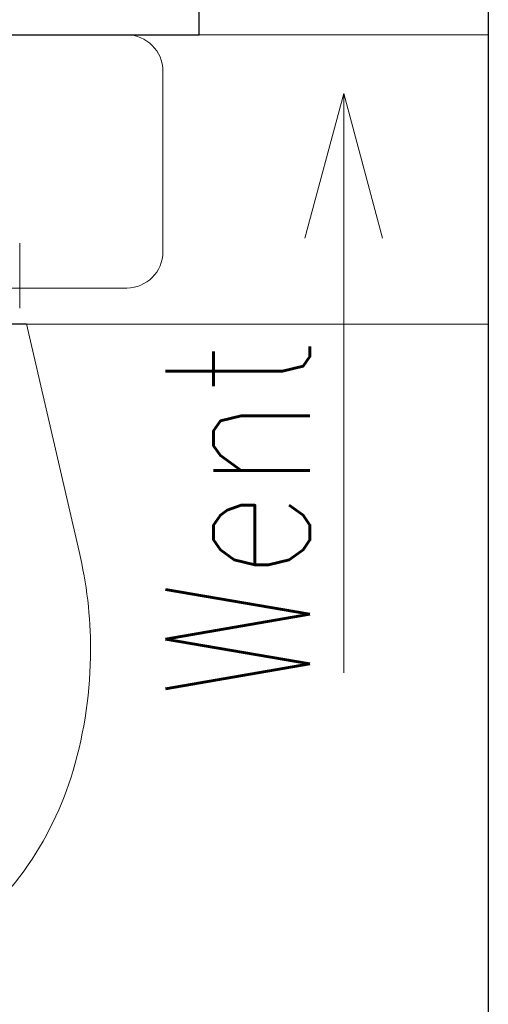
# Model space of a CAD drawing. Header units: millimetres. Extents: x 23192 to 177760, y -399809 to -79279.
# Tile 112 of 256: x 51646 to 51679, y -194719 to -194651. Entities that reach past the tile are written whole.
import ezdxf

# ---------------------------------------------------------------- set-up
doc = ezdxf.new("R2010")
doc.units = ezdxf.units.MM
doc.linetypes.add('CARKOVANA', pattern=[7.5, 5, -2.5])
doc.linetypes.add('HIDDEN2', pattern=[4.7625, 3.175, -1.5875])
doc.layers.get('0').update_dxf_attribs({"lineweight": 0})
for name, color, linetype, lineweight in [('!! 0_ Istn-sciany', 3, 'Continuous', 30), ('!! 0_Istn-went', 5, 'Continuous', 13), ('!! 2 ZABUDOWA GK-MDF', 54, 'Continuous', 13), ('!! wymiary osi', 250, 'Continuous', 9)]:
    doc.layers.add(name, color=color, linetype=linetype, lineweight=lineweight)
doc.layers.add('!! 1_Wyburzenia', color=252, linetype='CARKOVANA', lineweight=13, true_color=0x696969)
doc.layers.add('!! 2_WYBURZENIA DO REMONTU', color=7, linetype='Continuous', lineweight=0, true_color=0x4d4d4d, plot=False)
doc.layers.add('!!_@ wypos sanit nd', color=7, linetype='Continuous', lineweight=0, plot=False)
doc.layers.add('Powierzchnia', color=140, linetype='Continuous', lineweight=5, plot=False)
doc.styles.add('ARCHETYP', font='romans.shx', dxfattribs={"height": 15})
doc.styles.add('TXT', font='simplex.shx')
doc.dimstyles.new('DIM50', dxfattribs={"dimscale": 5, "dimtxt": 2.5, "dimasz": 1.5, "dimexe": 0, "dimexo": 0, "dimgap": 0.5, "dimtad": 1, "dimdec": 4, "dimrnd": 0.5, "dimdsep": 46, "dimtxsty": 'TXT', "dimblk1": 'TICK1', "dimblk2": 'TICK1', "dimsah": 1, "dimcen": 0, "dimse1": 1, "dimse2": 1, "dimclrd": 1, "dimclre": 7, "dimclrt": 9, "dimadec": 0, "dimazin": 0, "dimtfac": 1, "dimtdec": 4, "dimtmove": 2, "dimatfit": 3, "dimldrblk": 'TICK1', "dimfxl": 1, "dimtolj": 1, "dimarcsym": 0})

# ---------------------------------------------------------------- blocks, each defined once
blk = doc.blocks.new('A$C351F644B')
for p, q in [((-16.707, 35.716), (-13.073, 19.983)), ((16.707, 35.716), (13.073, 19.983)), ((13.073, 19.983), (-13.073, 19.983)), ((-20, 17.5), (20, 17.5)), ((-22.5, 2.5), (-22.5, 15)), ((22.5, 15), (22.5, 2.5)), ((20, 0), (-20, 0))]:
    blk.add_line(p, q)
blk.add_circle((0, 8.75), 1.959)
for centre, radius, start, end in [((0, 50.934), 14.066, 90, 120.1094), ((0, 50.934), 14.066, 59.8906, 90), ((2.349, 46.883), 18.749, 120.1094, 144.46232), ((-2.349, 46.883), 18.749, 35.53768, 59.8906), ((6.059, 44.233), 23.308, 144.46232, 163.51826), ((-6.059, 44.233), 23.308, 16.48174, 35.53768), ((11.917, 42.5), 29.417, 163.51826, 180), ((-11.917, 42.5), 29.417, 0, 16.48174), ((11.917, 42.5), 29.417, 180, 193.33258), ((-11.917, 42.5), 29.417, 346.66742, 0), ((-20, 15), 2.5, 90, 180), ((20, 15), 2.5, 0, 90), ((-20, 2.5), 2.5, 180, 270), ((20, 2.5), 2.5, 270, 0)]:
    blk.add_arc(centre, radius, start, end)
blk = doc.blocks.new('A$Cff2eaf8b')
blk.add_lwpolyline([(0.20099, -0.02671), (0.20099, -0.0717)])
blk = doc.blocks.new('TICK1')
at = {"color": 0}
for p, q in [((0, -1.4), (0, 1.4)), ((0, 0), (-1, 0))]:
    blk.add_line(p, q, dxfattribs=at)
at = {"color": 2}
blk.add_line((-1, -1), (1, 1), dxfattribs=at)
blk = doc.blocks.new('*D2593')
at = {"layer": '!! wymiary osi', "color": 1, "lineweight": -2, "transparency": 16777216}
blk.add_line((51358.205, -194783.088), (51358.205, -194659.088), dxfattribs=at)
at = {"layer": 'DEFPOINTS', "color": 0, "transparency": 16777216}
for p in [(51358.205, -194651.588), (51678.711, -194651.588), (51678.711, -194790.588)]:
    blk.add_point(p, dxfattribs=at)
at = {"layer": '!! wymiary osi', "color": 1, "lineweight": -2, "transparency": 16777216, "xscale": 7.5, "yscale": 7.5, "zscale": 7.5}
for p, rotation in [((51358.205, -194651.588), 90), ((51358.205, -194790.588), 270)]:
    blk.add_blockref('TICK1', p, dxfattribs=dict(at, rotation=rotation))
at = {"layer": '!! wymiary osi', "color": 9, "transparency": 16777216, "insert": (51349.455, -194721.088), "char_height": 12.5, "attachment_point": 5, "rotation": 90, "style": 'TXT'}
blk.add_mtext('\\A1;139', dxfattribs=at)

msp = doc.modelspace()

# ---------------------------------------------------------------- linework, layer by layer
at = {"layer": '!! 0_ Istn-sciany'}
for points in [[(51678.71142, -194579.5883), (51678.71142, -194651.5883)], [(51658.71142, -194651.5883), (51658.71142, -194619.5883)], [(51588.71142, -194651.5883), (51658.71142, -194651.5883)], [(51678.71142, -194651.5883), (51678.71142, -194790.5883)]]:
    msp.add_lwpolyline(points, dxfattribs=at)
at = {"layer": '!! 0_Istn-went'}
for points in [[(51658.71142, -194651.5883), (51678.71142, -194651.5883)], [(51668.71142, -194655.64023), (51666.03193, -194665.64023)], [(51668.71142, -194695.68676), (51668.71142, -194655.64023)], [(51668.71142, -194655.64023), (51671.39092, -194665.64023)]]:
    msp.add_lwpolyline(points, dxfattribs=at)
at = {"layer": '!! 1_Wyburzenia'}
msp.add_lwpolyline([(51573.71142, -194651.5883), (51678.71142, -194651.5883)], dxfattribs=at)
at = {"layer": '!! 2 ZABUDOWA GK-MDF'}
msp.add_lwpolyline([(51573.71142, -194671.5883), (51678.71142, -194671.5883)], dxfattribs=at)
at = {"layer": 'Powierzchnia'}
msp.add_lwpolyline([(51246.21802, -194790.5883), (51678.71142, -194790.5883), (51678.71142, -194651.5883), (51246.21802, -194651.5883)], close=True, dxfattribs=at)

# ---------------------------------------------------------------- block references
at = {"layer": '!! 2_WYBURZENIA DO REMONTU', "linetype": 'HIDDEN2', "ltscale": 3, "rotation": 180}
msp.add_blockref('A$C351F644B', (51633.71142, -194651.5883), dxfattribs=at)
at = {"layer": '!!_@ wypos sanit nd', "xscale": 100, "yscale": 100, "zscale": 100}
msp.add_blockref('A$Cff2eaf8b', (51626.21177, -194663.32131), dxfattribs=at)

# ---------------------------------------------------------------- texts
at = {"layer": '!! 0_Istn-went', "style": 'ARCHETYP', "width": 0.8}
msp.add_text('Went', height=10, rotation=90, dxfattribs=at).set_placement((51666.3812, -194697.47365))

# ---------------------------------------------------------------- dimensions: what is measured, and where the dimension line sits
at = {"layer": '!! wymiary osi'}
dim = msp.add_linear_dim(base=(51358.20534, -194651.5883), p1=(51678.71142, -194790.5883), p2=(51678.71142, -194651.5883), angle=90, dimstyle='DIM50', dxfattribs=at)
dim.commit()
dim.dimension.update_dxf_attribs({"geometry": '*D2593', "text_midpoint": (51349.45534, -194721.0883)})

doc.saveas('drawing.dxf')
